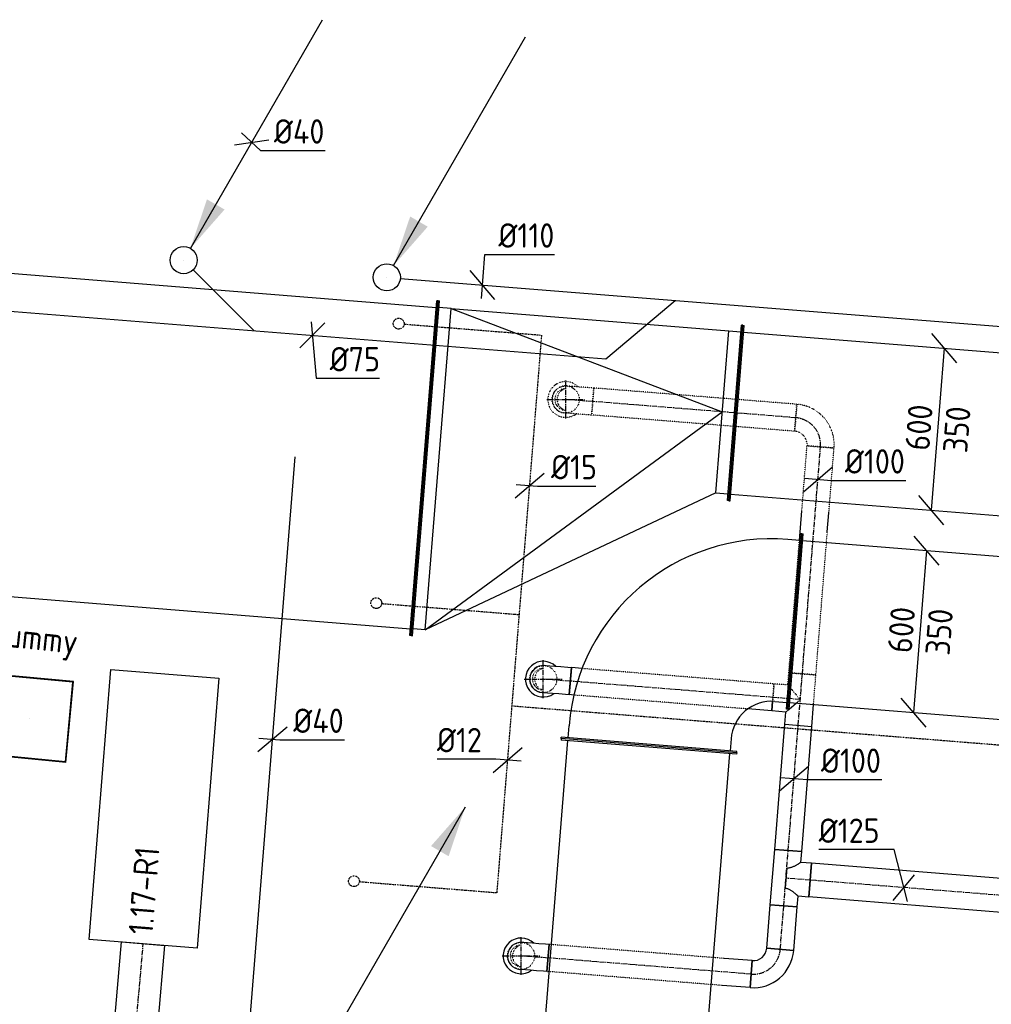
# Model space of a CAD drawing. Header units: millimetres. Extents: x -2733 to 48660, y -299 to 65852.
# Tile 42 of 44: x 6688 to 10274, y 61887 to 65522. Entities that reach past the tile are written whole.
import ezdxf

# ---------------------------------------------------------------- set-up
doc = ezdxf.new("R2010")
doc.units = ezdxf.units.MM
for name, pattern in [('2322109', [10, 5, -2, 1, -2]), ('2322121', [2000, 1000, 1000]), ('2322121_a', [2000, 1000, 1000]), ('CENTER2', [28.575, 19.05, -3.175, 3.175, -3.175]), ('SMALL_DASH', [1.5, 0.5, -1])]:
    doc.linetypes.add(name, pattern=pattern)
for name, color, linetype in [('WL524---', 4, '2322121'), ('WL531---', 5, '2322109'), ('WL570---_APP', 2, 'Continuous'), ('WL570---_RETOUR_D', 4, 'Continuous'), ('WL570---_RETOUR_HL', 1, 'CENTER2'), ('WL570---_RETOUR_RST', 4, 'Continuous'), ('WL570---_RETOUR_RST_HL', 1, 'CENTER2'), ('WL570---_TOEVOER_D', 3, 'Continuous'), ('WM524---', 1, 'Continuous'), ('WM531---', 1, 'Continuous'), ('WM570---', 1, 'Continuous'), ('WM570---_RETOUR', 1, 'Continuous'), ('WM570---_TOEVOER', 1, 'Continuous')]:
    doc.layers.add(name, color=color, linetype=linetype)
doc.styles.add('STABICAD-018', font='ISOCP.SHX', dxfattribs={"height": 90})

# ---------------------------------------------------------------- blocks, each defined once
blk = doc.blocks.new('*U719')
at = {"color": 0, "linetype": 'Continuous'}
for p, q in [((0, 325, -3125), (5, 325, -3125)), ((0, -325, -3125), (0, 325, -3125)), ((5, -325, -3125), (5, 325, -3125)), ((5, 300, -3125), (1070.3, 300, -3125)), ((1075.3, 325, -3125), (1070.3, 325, -3125)), ((1070.3, -325, -3125), (1070.3, 325, -3125)), ((1075.3, -325, -3125), (1075.3, 325, -3125)), ((0, -325, -3125), (5, -325, -3125)), ((5, -300, -3125), (1070.3, -300, -3125)), ((1075.3, -325, -3125), (1070.3, -325, -3125))]:
    blk.add_line(p, q, dxfattribs=at)
at = {"layer": 'WL570---_TOEVOER_D', "color": 2, "style": 'STABICAD-018'}
for tag, p in [('SECTIONCODE', (8806.4, 62172.1, 3125)), ('POSITIONCODE', (8806.4, 62172.1, 3125)), ('CODE', (8935.7, 61908.4, 3125))]:
    blk.add_attdef(tag, p, '', height=1.8, dxfattribs=at)
blk = doc.blocks.new('*U715')
at = {"color": 0, "linetype": 'Continuous'}
for p, q in [((0, 325, -3125), (5, 325, -3125)), ((0, -325, -3125), (0, 325, -3125)), ((5, -325, -3125), (5, 325, -3125)), ((5, 300, -3125), (9064.5, 300, -3125)), ((0, -325, -3125), (5, -325, -3125)), ((5, -300, -3125), (9064.5, -300, -3125))]:
    blk.add_line(p, q, dxfattribs=at)
at = {"layer": 'WL570---_TOEVOER_D', "color": 2, "style": 'STABICAD-018'}
for tag in ['SECTIONCODE', 'CODE', 'POSITIONCODE']:
    blk.add_attdef(tag, (9549, 63300.5, 3125), '', height=1.8, dxfattribs=at)
blk = doc.blocks.new('*U718')
at = {"color": 0, "linetype": 'Continuous'}
for p, q in [((0, 325, -3125), (5, 325, -3125)), ((0, -325, -3125), (0, 325, -3125)), ((5, -325, -3125), (5, 325, -3125)), ((5, 300, -3125), (9854.2, 300, -3125)), ((0, -325, -3125), (5, -325, -3125)), ((5, -300, -3125), (9854.2, -300, -3125))]:
    blk.add_line(p, q, dxfattribs=at)
at = {"layer": 'WL570---_TOEVOER_D', "color": 2, "style": 'STABICAD-018'}
for tag, p in [('CODE', (9330.9, 64070.4, 3125)), ('SECTIONCODE', (13758.8, 63865.4, 3125)), ('POSITIONCODE', (13897.8, 63854.2, 3125))]:
    blk.add_attdef(tag, p, '', height=1.8, dxfattribs=at)
blk = doc.blocks.new('*U699')
at = {"color": 0, "linetype": 'Continuous'}
for p, q in [((-500, 325, -3125), (-495, 325, -3125)), ((-500, -325, -3125), (-500, 325, -3125)), ((-495, -325, -3125), (-495, 325, -3125)), ((-495, 300, -3125), (-450, 300, -3125)), ((-500, -325, -3125), (-495, -325, -3125)), ((-450, -300, -3125), (-495, -300, -3125)), ((-300, -450, -3125), (-300, -495, -3125)), ((300, -495, -3125), (300, -450, -3125)), ((-325, -500, -3125), (-325, -495, -3125)), ((-325, -495, -3125), (325, -495, -3125)), ((-325, -500, -3125), (325, -500, -3125)), ((325, -500, -3125), (325, -495, -3125))]:
    blk.add_line(p, q, dxfattribs=at)
for radius, start in [(750, 0), (150, 360)]:
    blk.add_arc((-450, -450, -3125), radius, start, 90, dxfattribs=at)
at = {"layer": 'WL570---_TOEVOER_D', "color": 2, "style": 'STABICAD-018'}
for tag in ['CODE', 'SECTIONCODE', 'POSITIONCODE']:
    blk.add_attdef(tag, (9050.6, 63340.5, 3125), '', height=1.8, dxfattribs=at)
blk = doc.blocks.new('*U716')
at = {"color": 0, "linetype": 'Continuous'}
for p, q in [((0, 80, -3000), (1498.6, 80, -3000)), ((0, -80, -3000), (0, 80, -3000)), ((1498.6, 80, -3000), (1498.6, -80, -3000)), ((0, -80, -3000), (1498.6, -80, -3000))]:
    blk.add_line(p, q, dxfattribs=at)
at = {"layer": 'WL570---_RETOUR_HL', "linetype": 'CENTER2'}
blk.add_line((0, 0, -3000), (1498.6, 0, -3000), dxfattribs=at)
at = {"layer": 'WL570---_TOEVOER_D', "color": 2, "style": 'STABICAD-018'}
for tag, p in [('POSITIONCODE', (6935.9, 61457.3, 3000)), ('CODE', (7013, 60618, 3000)), ('SECTIONCODE', (7013, 60618, 3000))]:
    blk.add_attdef(tag, p, '', height=1.8, dxfattribs=at)
blk = doc.blocks.new('*U665')
at = {"color": 0, "linetype": 'Continuous'}
for p, q in [((0, 620, -3075), (5, 620, -3075)), ((0, -620, -3075), (0, 620, -3075)), ((5, -620, -3075), (5, 620, -3075)), ((1922.8, 620, -3075), (1917.8, 620, -3075)), ((1917.8, -620, -3075), (1917.8, 620, -3075)), ((1922.8, -620, -3075), (1922.8, 620, -3075)), ((5, 595, -3075), (1917.8, 595, -3075)), ((5, -595, -3075), (1917.8, -595, -3075)), ((0, -620, -3075), (5, -620, -3075)), ((1922.8, -620, -3075), (1917.8, -620, -3075))]:
    blk.add_line(p, q, dxfattribs=at)
at = {"layer": 'WM570---_RETOUR', "color": 2, "style": 'STABICAD-018'}
for tag, p in [('SECTIONCODE', (6976, 64113.9, 3075)), ('POSITIONCODE', (6976, 64113.9, 3075)), ('CODE', (6265.9, 64020.3, 3075))]:
    blk.add_attdef(tag, p, '', height=1.8, rotation=270, dxfattribs=at)
blk = doc.blocks.new('*U747')
at = {"color": 0, "linetype": 'Continuous'}
for p, q in [((0, 620, -3075), (5, 620, -3075)), ((0, -620, -3075), (0, 620, -3075)), ((5, -620, -3075), (5, 620, -3075)), ((1128.5, 620, -3075), (1123.5, 620, -3075)), ((1123.5, -30, -3075), (1123.5, 620, -3075)), ((1128.5, -30, -3075), (1128.5, 620, -3075)), ((50, 595, -3075), (5, 595, -3075)), ((50, 595, -3075), (1078.5, 595, -3075)), ((50, -595, -3075), (50, 595, -3075)), ((50, 595, 125), (1078.5, 295, 225)), ((1078.5, 595, -3075), (1123.5, 595, -3075)), ((1078.5, -5, -3075), (1078.5, 595, -3075)), ((50, -595, 125), (1078.5, 295, 225)), ((1078.5, -5, -3075), (50, -595, -3075)), ((1078.5, -5, -3075), (1123.5, -5, -3075)), ((1128.5, -30, -3075), (1123.5, -30, -3075)), ((50, -595, -3075), (5, -595, -3075)), ((0, -620, -3075), (5, -620, -3075))]:
    blk.add_line(p, q, dxfattribs=at)
at = {"layer": 'WL570---_TOEVOER_D', "color": 2, "style": 'STABICAD-018'}
for tag in ['CODE', 'SECTIONCODE', 'POSITIONCODE']:
    blk.add_attdef(tag, (8182.5, 63866.6, 3075), '', height=1.8, dxfattribs=at)
blk = doc.blocks.new('*U799')
at = {"color": 0, "linetype": 'Continuous'}
for p, q in [((69.8, 245.2, -3125), (-21.8, 352.9, -3125)), ((-24, -299, -3125), (24, 299, -3125)), ((21.8, -352.9, -3125), (-69.8, -245.2, -3125))]:
    blk.add_line(p, q, dxfattribs=at)
at = {"color": 0, "linetype": 'Continuous', "style": 'STABICAD-018'}
for s, p in [('600', (-31.6, -81.5, -3125)), ('350', (108.1, -90, -3125))]:
    blk.add_text(s, height=90, rotation=85.41, dxfattribs=at).set_placement(p)
at = {"layer": 'WL570---_TOEVOER_D', "color": 2, "style": 'STABICAD-018'}
blk.add_attdef('CODE', (10077.1, 64010.5, 3125), '', height=1.8, dxfattribs=at)
blk = doc.blocks.new('*U798')
at = {"color": 0, "linetype": 'Continuous'}
for p, q in [((69.8, 245.2, -3125), (-21.8, 352.9, -3125)), ((-24, -299, -3125), (24, 299, -3125)), ((21.8, -352.9, -3125), (-69.8, -245.2, -3125))]:
    blk.add_line(p, q, dxfattribs=at)
at = {"color": 0, "linetype": 'Continuous', "style": 'STABICAD-018'}
for s, p in [('600', (-31.6, -81.5, -3125)), ('350', (108.1, -90, -3125))]:
    blk.add_text(s, height=90, rotation=85.41, dxfattribs=at).set_placement(p)
at = {"layer": 'WL570---_TOEVOER_D', "color": 2, "style": 'STABICAD-018'}
blk.add_attdef('CODE', (10012.1, 63263.3, 3125), '', height=1.8, dxfattribs=at)
blk = doc.blocks.new('*U714')
at = {"linetype": '2322121'}
blk.add_hatch(color=2, dxfattribs=at).paths.add_polyline_path([(25, 43.3), (86.3, 224.4), (151.2, 186.9)], flags=0)
at = {"color": 2, "linetype": '2322121_a'}
blk.add_line((25, 43.3, 3000), (512.5, 887.7, 3000), dxfattribs=at)
at = {"color": 0, "linetype": '2322121'}
blk.add_line((0, 0), (0, 0, 3000), dxfattribs=at)
blk.add_circle((0, 0, 3000), 50, dxfattribs=at)
at = {"color": 2, "linetype": '2322121'}
blk.add_circle((0, 0, 3000), 50, dxfattribs=at)
at = {"layer": 'WL570---_TOEVOER_D', "color": 2, "style": 'STABICAD-018'}
for tag, p in [('SECTIONCODE', (8042.8, 64721.3, 1499.5)), ('POSITIONCODE', (8042.8, 64721.3, 1499.5)), ('CODE', (8042.8, 64671.3)), ('FLOORCODE', (8092.8, 64571.3))]:
    blk.add_attdef(tag, p, '', height=1.8, dxfattribs=at)
blk = doc.blocks.new('*U886')
at = {"color": 0, "linetype": 'Continuous'}
for p, q in [((-4, -49.8), (9, 112.6)), ((9, 112.6), (266.1, 112.6)), ((45.8, -53.8), (-45.8, 53.8))]:
    blk.add_line(p, q, dxfattribs=at)
at = {"color": 0, "linetype": 'Continuous', "style": 'STABICAD-018'}
blk.add_text('%%c110', height=90, dxfattribs=at).set_placement((59, 137.6))
at = {"layer": 'WM524---', "color": 2, "style": 'STABICAD-018'}
blk.add_attdef('CODE', (8396, 64543), '', height=1.8, dxfattribs=at)
blk = doc.blocks.new('*U735')
at = {"color": 0, "linetype": 'Continuous'}
for p, q in [((0, 62.5, -2750), (3106.1, 62.5, -2750)), ((0, -62.5, -2750), (0, 62.5, -2750)), ((3106.1, 62.5, -2750), (3106.1, -62.5, -2750)), ((0, -62.5, -2750), (3106.1, -62.5, -2750))]:
    blk.add_line(p, q, dxfattribs=at)
at = {"layer": 'WL570---_RETOUR_HL', "linetype": 'CENTER2'}
blk.add_line((0, 0, -2750), (3106.1, 0, -2750), dxfattribs=at)
at = {"layer": 'WL570---_TOEVOER_D', "color": 2, "style": 'STABICAD-018'}
for tag in ['CODE', 'SECTIONCODE', 'POSITIONCODE']:
    blk.add_attdef(tag, (12702.4, 62097.8, 2750), '', height=1.8, dxfattribs=at)
blk = doc.blocks.new('*U729')
at = {"color": 2, "linetype": 'SMALL_DASH'}
blk.add_arc((0, 0, -2400), 66, 44.672, 306.1701, dxfattribs=at)
at = {"layer": 'WL570---_TOEVOER_D', "color": 2, "style": 'STABICAD-018'}
for tag, p in [('CODE', (8703.3, 64220.3, 2400)), ('SECTIONCODE', (8703.3, 64120.3, 2400)), ('MATERIALCODE', (8703.3, 64120.3, 2400)), ('POSITIONCODE', (8703.3, 64120.3, 2400)), ('FLOWPREFIX', (8925.8, 64080.3, 2400)), ('FLOW', (8948.3, 64080.3, 2400)), ('FLOWSUFFIX', (8970.8, 64080.3, 2400))]:
    blk.add_attdef(tag, p, '', height=1.8, dxfattribs=at)
at = {"layer": 'WL570---_TOEVOER_D', "color": 1, "style": 'STABICAD-018'}
blk.add_attdef('PRODUCTCODE', (8503.3, 64160.3, 2400), '', height=1.8, dxfattribs=at)
blk = doc.blocks.new('*U722')
at = {"color": 0, "linetype": 'Continuous'}
blk.add_arc((0, 0, -2400), 66, 44.672, 306.1701, dxfattribs=at)
at = {"layer": 'WL570---_TOEVOER_D', "color": 2, "style": 'STABICAD-018'}
for tag, p in [('CODE', (8620.5, 63187.8, 2400)), ('SECTIONCODE', (8620.5, 63087.8, 2400)), ('MATERIALCODE', (8620.5, 63087.8, 2400)), ('POSITIONCODE', (8620.5, 63087.8, 2400)), ('FLOWPREFIX', (8843, 63047.8, 2400)), ('FLOW', (8865.5, 63047.8, 2400)), ('FLOWSUFFIX', (8888, 63047.8, 2400))]:
    blk.add_attdef(tag, p, '', height=1.8, dxfattribs=at)
at = {"layer": 'WL570---_TOEVOER_D', "color": 1, "style": 'STABICAD-018'}
blk.add_attdef('PRODUCTCODE', (8420.5, 63127.8, 2400), '', height=1.8, dxfattribs=at)
blk = doc.blocks.new('*U730')
at = {"color": 0, "linetype": 'Continuous'}
blk.add_arc((0, 0, -2400), 66, 44.672, 306.1701, dxfattribs=at)
at = {"layer": 'WL570---_TOEVOER_D', "color": 2, "style": 'STABICAD-018'}
for tag, p in [('CODE', (8538.5, 62166, 2400)), ('SECTIONCODE', (8538.5, 62066, 2400)), ('MATERIALCODE', (8538.5, 62066, 2400)), ('POSITIONCODE', (8538.5, 62066, 2400)), ('FLOWPREFIX', (8761, 62026, 2400)), ('FLOW', (8783.5, 62026, 2400)), ('FLOWSUFFIX', (8806, 62026, 2400))]:
    blk.add_attdef(tag, p, '', height=1.8, dxfattribs=at)
at = {"layer": 'WL570---_TOEVOER_D', "color": 1, "style": 'STABICAD-018'}
blk.add_attdef('PRODUCTCODE', (8338.5, 62106, 2400), '', height=1.8, dxfattribs=at)
blk = doc.blocks.new('*U732')
at = {"color": 0, "linetype": 'Continuous'}
for p, q in [((0, 50, -2750), (161, 50, -2750)), ((0, -50, -2750), (0, 50, -2750)), ((161, 50, -2750), (161, -50, -2750)), ((0, -50, -2750), (161, -50, -2750))]:
    blk.add_line(p, q, dxfattribs=at)
at = {"layer": 'WL570---_RETOUR_HL', "linetype": 'CENTER2'}
blk.add_line((0, 0, -2750), (161, 0, -2750), dxfattribs=at)
at = {"layer": 'WL570---_TOEVOER_D', "color": 2, "style": 'STABICAD-018'}
for tag, p in [('SECTIONCODE', (9386.8, 62612.5, 2750)), ('POSITIONCODE', (9380.4, 62532.9, 2750)), ('CODE', (9495.4, 62090.3, 2750))]:
    blk.add_attdef(tag, p, '', height=1.8, dxfattribs=at)
blk = doc.blocks.new('*U686')
at = {"color": 0, "linetype": 'Continuous'}
for p, q in [((-100, -50, -2750), (-100, 50, -2750)), ((50, -100, -2750), (-50, -100, -2750))]:
    blk.add_line(p, q, dxfattribs=at)
for radius, start in [(150, 0), (50, 360)]:
    blk.add_arc((-100, -100, -2750), radius, start, 90, dxfattribs=at)
at = {"layer": 'WL570---_RETOUR_HL', "linetype": 'CENTER2'}
blk.add_arc((-100, -100, -2750), 100, 360, 90, dxfattribs=at)
at = {"layer": 'WL570---_TOEVOER_D', "color": 2, "style": 'STABICAD-018'}
for tag in ['SECTIONCODE', 'CODE', 'POSITIONCODE']:
    blk.add_attdef(tag, (9487.4, 61990.6, 2750), '', height=1.8, dxfattribs=at)
blk = doc.blocks.new('*U765')
at = {"color": 0, "linetype": 'Continuous'}
for p, q in [((0, 50, -2750), (103.4, 50, -2750)), ((0, -50, -2750), (0, 50, -2750)), ((750.9, 50, -2750), (751.9, 50, -2750)), ((751.9, 50, -2750), (751.9, -50, -2750)), ((0, -50, -2750), (103.4, -50, -2750)), ((750.9, -50, -2750), (751.9, -50, -2750))]:
    blk.add_line(p, q, dxfattribs=at)
at = {"color": 2, "linetype": 'SMALL_DASH'}
for p, q in [((103.4, 50, -2750), (750.9, 50, -2750)), ((103.4, -50, -2750), (750.9, -50, -2750))]:
    blk.add_line(p, q, dxfattribs=at)
at = {"color": 0, "linetype": 'SMALL_DASH'}
for p, q in [((103.4, 50, -2750), (104.4, 50, -2750)), ((750.9, 50, -2750), (749.9, 50, -2750)), ((103.4, -50, -2750), (104.4, -50, -2750)), ((750.9, -50, -2750), (749.9, -50, -2750))]:
    blk.add_line(p, q, dxfattribs=at)
at = {"layer": 'WL570---_RETOUR_HL', "linetype": 'CENTER2'}
blk.add_line((0, 0, -2750), (751.9, 0, -2750), dxfattribs=at)
at = {"layer": 'WL570---_TOEVOER_D', "color": 2, "style": 'STABICAD-018'}
for tag in ['CODE', 'SECTIONCODE', 'POSITIONCODE']:
    blk.add_attdef(tag, (9387.7, 61998.6, 2750), '', height=1.8, dxfattribs=at)
blk = doc.blocks.new('*U764')
at = {"color": 0, "linetype": 'Continuous'}
for p, q in [((0, 50, -2750), (89, 50, -2750)), ((0, 14.6, -2750), (0, 50, -2750)), ((733.2, 50, -2750), (750.5, 50, -2750)), ((750.5, 50, -2750), (750.5, -50, -2750)), ((710.7, -50, -2750), (750.5, -50, -2750))]:
    blk.add_line(p, q, dxfattribs=at)
at = {"color": 2, "linetype": 'SMALL_DASH'}
for p, q in [((89, 50, -2750), (733.2, 50, -2750)), ((0, -50, -2750), (0, 14.6, -2750)), ((0, -50, -2750), (710.7, -50, -2750))]:
    blk.add_line(p, q, dxfattribs=at)
at = {"layer": 'WL570---_RETOUR_HL', "linetype": 'CENTER2'}
blk.add_line((0, 0, -2750), (750.5, 0, -2750), dxfattribs=at)
at = {"layer": 'WL570---_TOEVOER_D', "color": 2, "style": 'STABICAD-018'}
for tag in ['CODE', 'SECTIONCODE', 'POSITIONCODE']:
    blk.add_attdef(tag, (9468.3, 63020.4, 2750), '', height=1.8, dxfattribs=at)
blk = doc.blocks.new('*U763')
at = {"color": 2, "linetype": 'SMALL_DASH'}
for p, q in [((0, 50, -2750), (751.9, 50, -2750)), ((0, -50, -2750), (0, 50, -2750)), ((751.9, 50, -2750), (751.9, -50, -2750)), ((0, -50, -2750), (751.9, -50, -2750))]:
    blk.add_line(p, q, dxfattribs=at)
at = {"layer": 'WL570---_RETOUR_HL', "linetype": 'CENTER2'}
blk.add_line((0, 0, -2750), (751.9, 0, -2750), dxfattribs=at)
at = {"layer": 'WL570---_TOEVOER_D', "color": 2, "style": 'STABICAD-018'}
for tag in ['CODE', 'SECTIONCODE', 'POSITIONCODE']:
    blk.add_attdef(tag, (9552.6, 64052.8, 2750), '', height=1.8, dxfattribs=at)
blk = doc.blocks.new('*U690')
at = {"color": 2, "linetype": 'SMALL_DASH'}
for p, q in [((-50, 100, -2750), (50, 100, -2750)), ((-100, -50, -2750), (-100, 50, -2750))]:
    blk.add_line(p, q, dxfattribs=at)
for radius, end in [(50, 0), (150, 360)]:
    blk.add_arc((-100, 100, -2750), radius, 270, end, dxfattribs=at)
at = {"layer": 'WL570---_RETOUR_HL', "linetype": 'CENTER2'}
blk.add_arc((-100, 100, -2750), 100, 270, 360, dxfattribs=at)
at = {"layer": 'WL570---_TOEVOER_D', "color": 2, "style": 'STABICAD-018'}
for tag in ['CODE', 'SECTIONCODE', 'POSITIONCODE']:
    blk.add_attdef(tag, (9652, 64044.9, 2750), '', height=1.8, dxfattribs=at)
blk = doc.blocks.new('*U757')
at = {"color": 0, "linetype": 'Continuous'}
for p, q in [((0, 50, -2750), (463.7, 50, -2750)), ((0, -50, -2750), (0, 50, -2750)), ((463.7, 50, -2750), (463.7, -50, -2750)), ((0, -50, -2750), (463.7, -50, -2750))]:
    blk.add_line(p, q, dxfattribs=at)
at = {"layer": 'WL570---_RETOUR_HL', "linetype": 'CENTER2'}
blk.add_line((0, 0, -2750), (463.7, 0, -2750), dxfattribs=at)
at = {"layer": 'WL570---_TOEVOER_D', "color": 2, "style": 'STABICAD-018'}
for tag, p in [('SECTIONCODE', (9416, 62977.4, 2750)), ('POSITIONCODE', (9409.6, 62897.7, 2750)), ('CODE', (9524.6, 62455.1, 2750))]:
    blk.add_attdef(tag, p, '', height=1.8, dxfattribs=at)
blk = doc.blocks.new('*U752')
at = {"color": 0, "linetype": 'Continuous'}
for p, q in [((-50, 102.5, -2750), (-50, 62.5, -2750)), ((-50, 102.5, -2750), (50, 102.5, -2750)), ((50, 102.5, -2750), (50, -102.5, -2750)), ((-90, 62.5, -2750), (-50, 62.5, -2750)), ((-90, -62.5, -2750), (-90, 62.5, -2750)), ((0, -37.5, -2750), (0, 37.5, -2750)), ((-90, -62.5, -2750), (-50, -62.5, -2750)), ((-50, -62.5, -2750), (-50, -102.5, -2750)), ((50, -102.5, -2750), (-50, -102.5, -2750))]:
    blk.add_line(p, q, dxfattribs=at)
for points in [[(-49.7, 62.3, -2750), (-49, 61.7, -2750), (-47.7, 60.7, -2750), (-45.9, 59.3, -2750), (-43.7, 57.6, -2750), (-41, 55.6, -2750), (-37.9, 53.3, -2750), (-34.4, 50.9, -2750), (-30.6, 48.4, -2750), (-26.4, 45.9, -2750), (-22, 43.5, -2750), (-17.4, 41.3, -2750), (-12.5, 39.5, -2750), (-7.6, 38.3, -2750), (-2.5, 37.6, -2750)], [(-49.7, -62.3, -2750), (-49, -61.7, -2750), (-47.7, -60.7, -2750), (-45.9, -59.3, -2750), (-43.7, -57.6, -2750), (-41, -55.6, -2750), (-37.9, -53.3, -2750), (-34.4, -50.9, -2750), (-30.6, -48.4, -2750), (-26.4, -45.9, -2750), (-22, -43.5, -2750), (-17.4, -41.3, -2750), (-12.5, -39.5, -2750), (-7.6, -38.3, -2750), (-2.5, -37.6, -2750)]]:
    blk.add_spline(points, degree=3, dxfattribs=at)
at = {"layer": 'WL570---_RETOUR_HL', "linetype": 'CENTER2'}
for p, q in [((0, 102.5, -2750), (0, -102.5, -2750)), ((-90, 0, -2750), (0, 0, -2750))]:
    blk.add_line(p, q, dxfattribs=at)
at = {"layer": 'WL570---_TOEVOER_D', "color": 2, "style": 'STABICAD-018'}
for tag in ['CODE', 'SECTIONCODE', 'POSITIONCODE']:
    blk.add_attdef(tag, (9516.4, 62352.9, 2750), '', height=1.8, dxfattribs=at)
blk = doc.blocks.new('*U762')
at = {"color": 2, "linetype": 'SMALL_DASH'}
for p, q in [((0, 50, -2750), (490.3, 50, -2750)), ((0, -50, -2750), (0, 50, -2750)), ((600.3, 50, -2750), (840.5, 50, -2750)), ((840.5, 50, -2750), (840.5, -50, -2750)), ((0, -50, -2750), (530.3, -50, -2750)), ((600.3, -50, -2750), (840.5, -50, -2750))]:
    blk.add_line(p, q, dxfattribs=at)
at = {"color": 0, "linetype": 'Continuous'}
for p, q in [((490.3, 50, -2750), (600.3, 50, -2750)), ((530.3, -50, -2750), (600.3, -50, -2750))]:
    blk.add_line(p, q, dxfattribs=at)
at = {"layer": 'WL570---_RETOUR_HL', "linetype": 'CENTER2'}
blk.add_line((0, 0, -2750), (840.5, 0, -2750), dxfattribs=at)
at = {"layer": 'WL570---_TOEVOER_D', "color": 2, "style": 'STABICAD-018'}
for tag, p in [('SECTIONCODE', (9468.2, 63629.6, 2750)), ('POSITIONCODE', (9461.8, 63549.9, 2750)), ('CODE', (9576.9, 63107.3, 2750))]:
    blk.add_attdef(tag, p, '', height=1.8, dxfattribs=at)
blk = doc.blocks.new('*U754')
at = {"color": 0, "linetype": 'Continuous'}
for p, q in [((-50, 50, -2750), (-50, 101.3, -2750)), ((-50, 101.3, -2750), (-14.6, 101.3, -2750)), ((-95.3, 50, -2750), (-50, 50, -2750)), ((-95.3, 50, -2750), (-95.3, -50, -2750)), ((-50, 50, -2750), (-39.4, 39.4, -2750)), ((-38.2, 38.2, -2750), (-14.4, 14.4, -2750)), ((-95.3, -50, -2750), (-14.4, -50, -2750))]:
    blk.add_line(p, q, dxfattribs=at)
at = {"color": 2, "linetype": 'SMALL_DASH'}
for p, q in [((-14.6, 101.3, -2750), (50, 101.3, -2750)), ((50, 50, -2750), (50, 101.3, -2750)), ((-39.4, 39.4, -2750), (-38.2, 38.2, -2750)), ((50, 50, -2750), (0, 0, -2750)), ((50, 50, -2750), (95.3, 50, -2750)), ((95.3, 50, -2750), (95.3, -50, -2750)), ((-14.4, 14.4, -2750), (0, 0, -2750)), ((-14.4, -50, -2750), (95.3, -50, -2750))]:
    blk.add_line(p, q, dxfattribs=at)
at = {"layer": 'WL570---_RETOUR_HL', "linetype": 'CENTER2'}
for p, q in [((0, 0, -2750), (0, 101.3, -2750)), ((-95.3, 0, -2750), (95.3, 0, -2750))]:
    blk.add_line(p, q, dxfattribs=at)
at = {"layer": 'WL570---_TOEVOER_D', "color": 2, "style": 'STABICAD-018'}
for tag in ['CODE', 'SECTIONCODE', 'POSITIONCODE']:
    blk.add_attdef(tag, (9569.3, 63012.3, 2750), '', height=1.8, dxfattribs=at)
blk = doc.blocks.new('*U687')
at = {"color": 0, "linetype": 'Continuous'}
for p, q in [((-100, 50, -2750), (-86.8, 50, -2750)), ((-100, -50, -2750), (-100, 50, -2750)), ((-86.8, 50, -2750), (-61.4, 50, -2750)), ((-61.4, 50, -2750), (-38.6, 50, -2750)), ((-38.6, 50, -2750), (-20, 50, -2750)), ((-20, 50, -2750), (-6.8, 50, -2750)), ((-6.8, 50, -2750), (0, 50, -2750)), ((-100, -50, -2750), (-86.8, -50, -2750)), ((-86.8, -50, -2750), (-61.4, -50, -2750)), ((-61.4, -50, -2750), (-38.6, -50, -2750)), ((-38.6, -50, -2750), (-20, -50, -2750)), ((-20, -50, -2750), (-6.8, -50, -2750)), ((-6.8, -50, -2750), (0, -50, -2750))]:
    blk.add_line(p, q, dxfattribs=at)
blk.add_arc((0, 0, -2750), 50, 270, 90, dxfattribs=at)
at = {"layer": 'WL570---_RETOUR_HL', "linetype": 'CENTER2'}
blk.add_line((-100, 0, -2750), (0, 0, -2750), dxfattribs=at)
at = {"layer": 'WL570---_TOEVOER_D', "color": 2, "style": 'STABICAD-018'}
for tag in ['CODE', 'SECTIONCODE', 'POSITIONCODE']:
    blk.add_attdef(tag, (8538.5, 62066, 2750), '', height=1.8, dxfattribs=at)
blk = doc.blocks.new('*U761')
at = {"layer": 'WL570---_RETOUR_HL', "linetype": 'CENTER2'}
for p, q in [((5.6, -69.8), (-5.6, 69.8)), ((69.8, 5.6), (-69.8, -5.6))]:
    blk.add_line(p, q, dxfattribs=at)
at = {"layer": 'WL570---_RETOUR_HL', "linetype": 'SMALL_DASH'}
blk.add_circle((0, 0, -2650), 50, dxfattribs=at)
at = {"layer": 'WL570---_RETOUR_HL', "linetype": 'CENTER2'}
blk.add_circle((0, 0, -2650), 0.0125, dxfattribs=at)
at = {"layer": 'WL570---_RETOUR_HL', "linetype": 'SMALL_DASH'}
for centre, radius, start, end in [((0, 0, -2650), 40, 184.5789, 4.5789), ((-0.8, 9.5, -2650), 41.1, 197.9301, 351.2278)]:
    blk.add_arc(centre, radius, start, end, dxfattribs=at)
at = {"layer": 'WL570---_TOEVOER_D', "color": 2, "style": 'STABICAD-018'}
for tag in ['CODE', 'SECTIONCODE', 'POSITIONCODE']:
    blk.add_attdef(tag, (8538.5, 62066, 2650), '', height=1.8, dxfattribs=at)
blk = doc.blocks.new('*U689')
at = {"color": 0, "linetype": 'Continuous'}
for p, q in [((-100, 50, -2750), (-86.8, 50, -2750)), ((-100, -50, -2750), (-100, 50, -2750)), ((-86.8, 50, -2750), (-61.4, 50, -2750)), ((-61.4, 50, -2750), (-38.6, 50, -2750)), ((-38.6, 50, -2750), (-20, 50, -2750)), ((-20, 50, -2750), (-6.8, 50, -2750)), ((-6.8, 50, -2750), (0, 50, -2750)), ((-100, -50, -2750), (-86.8, -50, -2750)), ((-86.8, -50, -2750), (-61.4, -50, -2750)), ((-61.4, -50, -2750), (-38.6, -50, -2750)), ((-38.6, -50, -2750), (-20, -50, -2750)), ((-20, -50, -2750), (-6.8, -50, -2750)), ((-6.8, -50, -2750), (0, -50, -2750))]:
    blk.add_line(p, q, dxfattribs=at)
blk.add_arc((0, 0, -2750), 50, 270, 90, dxfattribs=at)
at = {"layer": 'WL570---_RETOUR_HL', "linetype": 'CENTER2'}
blk.add_line((-100, 0, -2750), (0, 0, -2750), dxfattribs=at)
at = {"layer": 'WL570---_TOEVOER_D', "color": 2, "style": 'STABICAD-018'}
for tag in ['CODE', 'SECTIONCODE', 'POSITIONCODE']:
    blk.add_attdef(tag, (8620.5, 63087.8, 2750), '', height=1.8, dxfattribs=at)
blk = doc.blocks.new('*U759')
at = {"layer": 'WL570---_RETOUR_HL', "linetype": 'CENTER2'}
for p, q in [((5.6, -69.8), (-5.6, 69.8)), ((69.8, 5.6), (-69.8, -5.6))]:
    blk.add_line(p, q, dxfattribs=at)
at = {"layer": 'WL570---_RETOUR_HL', "linetype": 'SMALL_DASH'}
blk.add_circle((0, 0, -2650), 50, dxfattribs=at)
at = {"layer": 'WL570---_RETOUR_HL', "linetype": 'CENTER2'}
blk.add_circle((0, 0, -2650), 0.0125, dxfattribs=at)
at = {"layer": 'WL570---_RETOUR_HL', "linetype": 'SMALL_DASH'}
for centre, radius, start, end in [((0, 0, -2650), 40, 184.5789, 4.5789), ((-0.8, 9.5, -2650), 41.1, 197.9301, 351.2278)]:
    blk.add_arc(centre, radius, start, end, dxfattribs=at)
at = {"layer": 'WL570---_TOEVOER_D', "color": 2, "style": 'STABICAD-018'}
for tag in ['CODE', 'SECTIONCODE', 'POSITIONCODE']:
    blk.add_attdef(tag, (8620.5, 63087.8, 2650), '', height=1.8, dxfattribs=at)
blk = doc.blocks.new('*U688')
at = {"color": 2, "linetype": 'SMALL_DASH'}
for p, q in [((-100, 50, -2750), (-86.8, 50, -2750)), ((-100, -50, -2750), (-100, 50, -2750)), ((-86.8, 50, -2750), (-61.4, 50, -2750)), ((-61.4, 50, -2750), (-38.6, 50, -2750)), ((-38.6, 50, -2750), (-20, 50, -2750)), ((-20, 50, -2750), (-6.8, 50, -2750)), ((-6.8, 50, -2750), (0, 50, -2750)), ((-100, -50, -2750), (-86.8, -50, -2750)), ((-86.8, -50, -2750), (-61.4, -50, -2750)), ((-61.4, -50, -2750), (-38.6, -50, -2750)), ((-38.6, -50, -2750), (-20, -50, -2750)), ((-20, -50, -2750), (-6.8, -50, -2750)), ((-6.8, -50, -2750), (0, -50, -2750))]:
    blk.add_line(p, q, dxfattribs=at)
blk.add_arc((0, 0, -2750), 50, 270, 90, dxfattribs=at)
at = {"layer": 'WL570---_RETOUR_HL', "linetype": 'CENTER2'}
blk.add_line((-100, 0, -2750), (0, 0, -2750), dxfattribs=at)
at = {"layer": 'WL570---_TOEVOER_D', "color": 2, "style": 'STABICAD-018'}
for tag in ['CODE', 'SECTIONCODE', 'POSITIONCODE']:
    blk.add_attdef(tag, (8703.3, 64120.3, 2750), '', height=1.8, dxfattribs=at)
blk = doc.blocks.new('*U758')
at = {"layer": 'WL570---_RETOUR_HL', "linetype": 'CENTER2'}
for p, q in [((5.6, -69.8), (-5.6, 69.8)), ((69.8, 5.6), (-69.8, -5.6))]:
    blk.add_line(p, q, dxfattribs=at)
at = {"layer": 'WL570---_RETOUR_HL', "linetype": 'SMALL_DASH'}
blk.add_circle((0, 0, -2650), 50, dxfattribs=at)
at = {"layer": 'WL570---_RETOUR_HL', "linetype": 'CENTER2'}
blk.add_circle((0, 0, -2650), 0.0125, dxfattribs=at)
at = {"layer": 'WL570---_RETOUR_HL', "linetype": 'SMALL_DASH'}
for centre, radius, start, end in [((0, 0, -2650), 40, 184.5789, 4.5789), ((-0.8, 9.5, -2650), 41.1, 197.9301, 351.2278)]:
    blk.add_arc(centre, radius, start, end, dxfattribs=at)
at = {"layer": 'WL570---_TOEVOER_D', "color": 2, "style": 'STABICAD-018'}
for tag in ['CODE', 'SECTIONCODE', 'POSITIONCODE']:
    blk.add_attdef(tag, (8703.3, 64120.3, 2650), '', height=1.8, dxfattribs=at)
blk = doc.blocks.new('*U786')
at = {"color": 0, "linetype": 'Continuous'}
for p, q in [((-35.3, 140.2, -2750), (-314.1, 140.2, -2750)), ((12.9, -51.2, -2750), (-35.3, 140.2, -2750)), ((-39.7, -47, -2750), (39.7, 47, -2750))]:
    blk.add_line(p, q, dxfattribs=at)
at = {"color": 0, "linetype": 'Continuous', "style": 'STABICAD-018'}
blk.add_text('%%c125', height=90, dxfattribs=at).set_placement((-314.1, 165.2, -2750))
at = {"layer": 'WL570---_TOEVOER_D', "color": 2, "style": 'STABICAD-018'}
blk.add_attdef('CODE', (9951.6, 62318.1, 2750), '', height=1.8, dxfattribs=at)
blk = doc.blocks.new('*U785')
at = {"color": 0, "linetype": 'Continuous'}
for p, q in [((-53.8, -45.8, -2750), (53.8, 45.8, -2750)), ((-49.8, 4, -2750), (49.8, -4, -2750)), ((49.8, -4, -2750), (324.9, -4, -2750))]:
    blk.add_line(p, q, dxfattribs=at)
at = {"color": 0, "linetype": 'Continuous', "style": 'STABICAD-018'}
blk.add_text('%%c100', height=90, dxfattribs=at).set_placement((99.8, 21, -2750))
at = {"layer": 'WL570---_TOEVOER_D', "color": 2, "style": 'STABICAD-018'}
blk.add_attdef('CODE', (9545.9, 62720.7, 2750), '', height=1.8, dxfattribs=at)
blk = doc.blocks.new('*U784')
at = {"color": 0, "linetype": 'Continuous'}
for p, q in [((-53.8, -45.8, -2750), (53.8, 45.8, -2750)), ((-49.8, 4, -2750), (49.8, -4, -2750)), ((49.8, -4, -2750), (324.9, -4, -2750))]:
    blk.add_line(p, q, dxfattribs=at)
at = {"color": 0, "linetype": 'Continuous', "style": 'STABICAD-018'}
blk.add_text('%%c100', height=90, dxfattribs=at).set_placement((99.8, 21, -2750))
at = {"layer": 'WL570---_TOEVOER_D', "color": 2, "style": 'STABICAD-018'}
blk.add_attdef('CODE', (9634.4, 63825.7, 2750), '', height=1.8, dxfattribs=at)
blk = doc.blocks.new('*U774')
at = {"color": 0, "linetype": '2322109'}
blk.add_circle((0, 0), 20, dxfattribs=at)
at = {"layer": 'WL570---_TOEVOER_D', "color": 2, "style": 'STABICAD-018'}
for tag in ['SECTIONCODE', 'CODE', 'CODE2', 'INDICATIONTEXT', 'LABEL', 'POSITIONCODE']:
    blk.add_attdef(tag, (8086.8, 64400.2), '', height=1.2, dxfattribs=at)
at = {"layer": 'WL570---_TOEVOER_D', "color": 1, "style": 'STABICAD-018'}
blk.add_attdef('PRODUCTCODE', (8086.8, 64400.2), '', height=1.8, dxfattribs=at)
blk = doc.blocks.new('*U771')
at = {"color": 0, "linetype": '2322109'}
blk.add_circle((0, 0), 20, dxfattribs=at)
at = {"layer": 'WL570---_TOEVOER_D', "color": 2, "style": 'STABICAD-018'}
for tag in ['CODE', 'CODE2', 'INDICATIONTEXT', 'POSITIONCODE', 'SECTIONCODE', 'LABEL']:
    blk.add_attdef(tag, (8004, 63368.5), '', height=1.2, dxfattribs=at)
at = {"layer": 'WL570---_TOEVOER_D', "color": 1, "style": 'STABICAD-018'}
blk.add_attdef('PRODUCTCODE', (8004, 63368.5), '', height=1.8, dxfattribs=at)
blk = doc.blocks.new('*U768')
at = {"color": 0, "linetype": '2322109'}
blk.add_circle((0, 0), 20, dxfattribs=at)
at = {"layer": 'WL570---_TOEVOER_D', "color": 2, "style": 'STABICAD-018'}
for tag in ['CODE', 'CODE2', 'SECTIONCODE', 'INDICATIONTEXT', 'POSITIONCODE', 'LABEL']:
    blk.add_attdef(tag, (7921.6, 62341.8), '', height=1.2, dxfattribs=at)
at = {"layer": 'WL570---_TOEVOER_D', "color": 1, "style": 'STABICAD-018'}
blk.add_attdef('PRODUCTCODE', (7921.6, 62341.8), '', height=1.8, dxfattribs=at)
blk = doc.blocks.new('*U776')
at = {"color": 0, "linetype": 'Continuous'}
for p, q in [((-53.8, -45.8), (53.8, 45.8)), ((-49.8, 4), (28.8, -2.3)), ((28.8, -2.3), (244.5, -2.3))]:
    blk.add_line(p, q, dxfattribs=at)
at = {"color": 0, "linetype": 'Continuous', "style": 'STABICAD-018'}
blk.add_text('%%c15', height=90, dxfattribs=at).set_placement((78.8, 22.7))
at = {"layer": 'WL570---_TOEVOER_D', "color": 2, "style": 'STABICAD-018'}
blk.add_attdef('CODE', (8570.5, 63802.8), '', height=1.2, dxfattribs=at)
blk = doc.blocks.new('*U775')
at = {"color": 0, "linetype": 'Continuous'}
for p, q in [((-53.8, -45.8), (53.8, 45.8)), ((-43.5, 3.5), (-261, 3.5)), ((49.8, -4), (-43.5, 3.5))]:
    blk.add_line(p, q, dxfattribs=at)
at = {"color": 0, "linetype": 'Continuous', "style": 'STABICAD-018'}
blk.add_text('%%c12', height=90, dxfattribs=at).set_placement((-261, 28.5))
at = {"layer": 'WL570---_TOEVOER_D', "color": 2, "style": 'STABICAD-018'}
blk.add_attdef('CODE', (8489.2, 62789.2), '', height=1.2, dxfattribs=at)
blk = doc.blocks.new('*U877')
at = {"linetype": '2322121'}
for points in [[(512.5, 887.7), (451.2, 706.5), (386.3, 744)], [(-25, -43.3), (-86.3, -224.4), (-151.2, -186.9)]]:
    blk.add_hatch(color=2, dxfattribs=at).paths.add_polyline_path(points, flags=0)
at = {"color": 2, "linetype": '2322121_a'}
for p, q in [((512.5, 887.7, 3000), (25, 43.3, 3000)), ((-25, -43.3, 3000), (-512.5, -887.7, 3000))]:
    blk.add_line(p, q, dxfattribs=at)
at = {"color": 0, "linetype": '2322121'}
blk.add_line((0, 0), (0, 0, 3000), dxfattribs=at)
blk.add_circle((0, 0, 3000), 50, dxfattribs=at)
at = {"color": 2, "linetype": '2322121'}
blk.add_circle((0, 0, 3000), 50, dxfattribs=at)
at = {"layer": 'WM570---', "color": 2, "style": 'STABICAD-018'}
for tag, p in [('SECTIONCODE', (7819.8, 61877.5, 1499.5)), ('POSITIONCODE', (7819.8, 61877.5, 1499.5)), ('CODE', (7819.8, 61827.5)), ('FLOORCODE', (7869.8, 61727.5))]:
    blk.add_attdef(tag, p, '', height=1.8, dxfattribs=at)
blk = doc.blocks.new('*U885')
at = {"color": 0, "linetype": 'Continuous'}
for p, q in [((46, 46.5), (-46, -46.5)), ((-4.5, 50.5), (14.2, -158)), ((14.2, -158), (247.9, -158))]:
    blk.add_line(p, q, dxfattribs=at)
at = {"color": 0, "linetype": 'Continuous', "style": 'STABICAD-018'}
blk.add_text('%%c75', height=90, dxfattribs=at).set_placement((64.2, -133))
at = {"layer": 'WM524---', "color": 2, "style": 'STABICAD-018'}
blk.add_attdef('CODE', (7768.1, 64356.9), '', height=1.8, dxfattribs=at)
blk = doc.blocks.new('*U884')
at = {"linetype": '2322121'}
blk.add_hatch(color=2, dxfattribs=at).paths.add_polyline_path([(25, 43.3), (86.3, 224.4), (151.2, 186.9)], flags=0)
at = {"color": 2, "linetype": '2322121_a'}
blk.add_line((25, 43.3, 3000), (512.5, 887.7, 3000), dxfattribs=at)
at = {"color": 0, "linetype": '2322121'}
blk.add_line((0, 0), (0, 0, 3000), dxfattribs=at)
blk.add_circle((0, 0, 3000), 50, dxfattribs=at)
at = {"color": 2, "linetype": '2322121'}
blk.add_circle((0, 0, 3000), 50, dxfattribs=at)
at = {"layer": 'WM524---', "color": 2, "style": 'STABICAD-018'}
for tag, p in [('SECTIONCODE', (7292.7, 64784.7, 1499.5)), ('POSITIONCODE', (7292.7, 64784.7, 1499.5)), ('CODE', (7292.7, 64734.7)), ('FLOORCODE', (7342.7, 64634.7))]:
    blk.add_attdef(tag, p, '', height=1.8, dxfattribs=at)
blk = doc.blocks.new('*U890')
at = {"color": 0, "linetype": 'Continuous'}
for p, q in [((-63.4, -9.7), (63.4, 9.7)), ((-37.7, 34.6), (32.5, -29.8)), ((32.5, -29.8), (271.6, -29.8))]:
    blk.add_line(p, q, dxfattribs=at)
at = {"color": 0, "linetype": 'Continuous', "style": 'STABICAD-018'}
blk.add_text('%%c40', height=90, dxfattribs=at).set_placement((82.5, -4.8))
at = {"layer": 'WM524---', "color": 2, "style": 'STABICAD-018'}
blk.add_attdef('CODE', (7543.8, 65069.5), '', height=1.8, dxfattribs=at)
blk = doc.blocks.new('*U1005')
at = {"color": 0, "linetype": 'Continuous'}
for p, q in [((-53.8, -45.8), (53.8, 45.8)), ((-49.8, 4), (26.9, -2.2)), ((26.9, -2.2), (266, -2.2))]:
    blk.add_line(p, q, dxfattribs=at)
at = {"color": 0, "linetype": 'Continuous', "style": 'STABICAD-018'}
blk.add_text('%%c40', height=90, dxfattribs=at).set_placement((76.9, 22.8))
at = {"layer": 'WL570---_TOEVOER_D', "color": 2, "style": 'STABICAD-018'}
blk.add_attdef('CODE', (7620.8, 62866.4), '', height=1.8, dxfattribs=at)
blk = doc.blocks.new('*U957')
at = {"color": 0, "linetype": 'Continuous'}
for p, q in [((150, 150, -2850), (-150, 150, -2850)), ((-150, -150, -2850), (-150, 150, -2850)), ((147.5, 147.5, -2850), (-147.5, 147.5, -2850)), ((-147.5, -147.5, -2850), (-147.5, 147.5, -2850)), ((147.5, -147.5, -2850), (147.5, 147.5, -2850)), ((150, -150, -2850), (150, 150, -2850)), ((150, -150, -2850), (-150, -150, -2850)), ((147.5, -147.5, -2850), (-147.5, -147.5, -2850))]:
    blk.add_line(p, q, dxfattribs=at)
at = {"layer": 'WL570---_RETOUR_RST_HL', "linetype": 'CENTER2'}
blk.add_circle((0, 0, -2850), 0.0125, dxfattribs=at)
at = {"layer": 'WL570---_RETOUR_D', "color": 1, "style": 'STABICAD-018'}
blk.add_attdef('PRODUCTCODE', (6467.2, 62638.8, 2850), '', height=1.8, rotation=355, dxfattribs=at)
at = {"layer": 'WL570---_RETOUR_D', "color": 2, "style": 'STABICAD-018'}
for tag, p in [('CODE', (6443.6, 62319.7, 2850)), ('SECTIONCODE', (6436.2, 62219.9, 2850)), ('MATERIALCODE', (6436.2, 62219.9, 2850)), ('POSITIONCODE', (6436.2, 62219.9, 2850)), ('FLOW', (6415.7, 61883.5, 2850)), ('FLOWPREFIX', (6261.6, 61811.7, 2850)), ('FLOWSUFFIX', (6450.1, 61797.8, 2850))]:
    blk.add_attdef(tag, p, '', height=1.8, rotation=355, dxfattribs=at)

msp = doc.modelspace()

# ---------------------------------------------------------------- linework, layer by layer
at = {"layer": 'WL524---', "linetype": '2322121'}
for p, q in [((3446.5, 64703.6), (8851.7, 64270)), ((7328.1, 64599.4), (7553.3, 64374.2)), ((8092.6, 64567.3), (15944.5, 63937.3)), ((8851.7, 64270), (9106.8, 64485.9)), ((7021.3, 55395.3), (7704.3, 63908))]:
    msp.add_line(p, q, dxfattribs=at)
at = {"layer": 'WL531---', "linetype": '2322109'}
for p, q in [((8106.7, 64398.6), (8615.1, 64357.8)), ((8532.3, 63326.2), (8615.1, 64357.8)), ((8023.9, 63366.9), (8532.3, 63326.2)), ((8505.2, 62988.1), (8532.3, 63326.2)), ((8449.9, 62299.4), (8505.2, 62988.1)), ((11637.4, 62736.8), (8505.2, 62988.1)), ((7941.5, 62340.2), (8449.9, 62299.4))]:
    msp.add_line(p, q, dxfattribs=at)
at = {"layer": 'WL570---_APP'}
msp.add_lwpolyline([(7024, 63123.7), (7422.8, 63091.8), (7343, 62094.9), (6944.3, 62126.9)], close=True, dxfattribs=at)

# ---------------------------------------------------------------- block references
at = {"layer": 'WL524---', "linetype": '2322121'}
for name, p in [('*U884', (7292.7, 64634.7)), ('*U714', (8042.8, 64571.3)), ('*U877', (7819.8, 61727.5))]:
    msp.add_blockref(name, p, dxfattribs=at)
at = {"layer": 'WL531---', "linetype": '2322109'}
for name, p in [('*U774', (8086.8, 64400.2)), ('*U771', (8004, 63368.5)), ('*U768', (7921.6, 62341.8))]:
    msp.add_blockref(name, p, dxfattribs=at)
at = {"layer": 'WL570---_RETOUR_D', "linetype": 'Continuous'}
for name, p, rotation in [('*U758', (8703.3, 64120.3, 2650), 265.4210598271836), ('*U688', (8703.3, 64120.3, 2750), 175.4210598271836), ('*U763', (9552.6, 64052.8, 2750), 175.4210598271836), ('*U690', (9652, 64044.9, 2750), 85.42105982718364), ('*U762', (9576.9, 63107.3, 2750), 85.42105982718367), ('*U699', (9050.6, 63340.5, 3125), 85.41000000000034), ('*U715', (9549, 63300.5, 3125), 355.4100000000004), ('*U759', (8620.5, 63087.8, 2650), 265.4210598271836), ('*U689', (8620.5, 63087.8, 2750), 175.4210598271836), ('*U764', (9468.3, 63020.4, 2750), 175.4210598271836), ('*U754', (9569.3, 63012.3, 2750), 85.42105982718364), ('*U757', (9524.6, 62455.1, 2750), 85.42105982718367), ('*U719', (8924.6, 61770.2, 3125), 85.41000000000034), ('*U752', (9516.4, 62352.9, 2750), 175.4210598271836), ('*U735', (12702.4, 62097.8, 2750), 175.4210598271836), ('*U732', (9495.4, 62090.3, 2750), 85.42105982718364), ('*U761', (8538.5, 62066, 2650), 265.4210598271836), ('*U716', (7013, 60618, 3000), 85.00000000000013), ('*U687', (8538.5, 62066, 2750), 175.4210598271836), ('*U765', (9387.7, 61998.6, 2750), 175.4210598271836), ('*U686', (9487.4, 61990.6, 2750), 265.4210598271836)]:
    msp.add_blockref(name, p, dxfattribs=dict(at, rotation=rotation))
at = {"layer": 'WL570---_RETOUR_RST', "linetype": 'Continuous'}
for name, p in [('*U729', (8703.3, 64120.3, 2400)), ('*U722', (8620.5, 63087.8, 2400)), ('*U730', (8538.5, 62066, 2400))]:
    msp.add_blockref(name, p, dxfattribs=at)
ref = msp.add_blockref('*U957', (6723.1, 62943.7, 2850), dxfattribs=dict(at, rotation=354.6458607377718))
ref.add_attrib('PRODUCTCODE', 'dummy', (6574.2, 63214.2, 2850), dxfattribs={"layer": '0', "color": 1, "linetype": 'Continuous', "height": 90, "rotation": 353.8756, "style": 'STABICAD-018'})
at = {"layer": 'WL570---_TOEVOER_D', "linetype": 'Continuous'}
for name, p, rotation in [('*U665', (6265.9, 64020.3, 3075), 355.4126459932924), ('*U747', (8182.5, 63866.6, 3075), 355.4126459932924), ('*U718', (9330.9, 64070.4, 3125), 355.4100000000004)]:
    msp.add_blockref(name, p, dxfattribs=dict(at, rotation=rotation))
at = {"layer": 'WM524---', "linetype": 'Continuous'}
for name, p in [('*U890', (7543.8, 65069.5)), ('*U886', (8396, 64543)), ('*U885', (7768.1, 64356.9)), ('*U1005', (7620.8, 62866.4))]:
    msp.add_blockref(name, p, dxfattribs=at)
at = {"layer": 'WM531---', "linetype": 'Continuous'}
for name, p in [('*U776', (8570.5, 63802.8)), ('*U775', (8489.2, 62789.2))]:
    msp.add_blockref(name, p, dxfattribs=at)
at = {"layer": 'WM570---_RETOUR', "linetype": 'Continuous'}
for name, p in [('*U784', (9634.4, 63825.7, 2750)), ('*U798', (10012.1, 63263.3, 3125)), ('*U785', (9545.9, 62720.7, 2750)), ('*U786', (9951.6, 62318.1, 2750))]:
    msp.add_blockref(name, p, dxfattribs=at)
at = {"layer": 'WM570---_TOEVOER', "linetype": 'Continuous'}
msp.add_blockref('*U799', (10077.1, 64010.5, 3125), dxfattribs=at)

# ---------------------------------------------------------------- texts
at = {"layer": 'WM570---', "style": 'STABICAD-018'}
msp.add_text('1.17-R1', height=90, rotation=85.41, dxfattribs=at).set_placement((7178.4, 62142.1))

doc.saveas('drawing.dxf')
